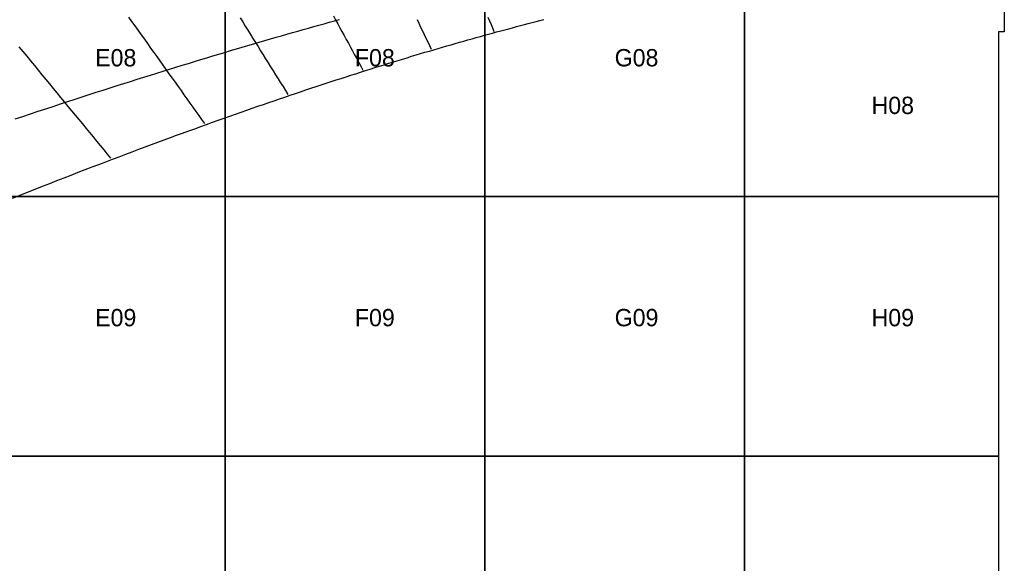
# Model space of a CAD drawing. Header units: millimetres. Extents: x -7250 to 7250, y -7250 to 7250.
# Tile 3 of 15: x -3411 to 0, y -1271 to 612. Entities that reach past the tile are written whole.
import ezdxf

# ---------------------------------------------------------------- set-up
doc = ezdxf.new("R2010")
doc.units = ezdxf.units.MM
for name, color, linetype in [('CUT', 1, 'Continuous'), ('DECL', 30, 'Continuous'), ('HOUR', 7, 'Continuous'), ('HOUR15', 9, 'Continuous'), ('HOUR30', 8, 'Continuous'), ('ID', 3, 'Continuous')]:
    doc.layers.add(name, color=color, linetype=linetype)

msp = doc.modelspace()

# ---------------------------------------------------------------- linework, layer by layer
at = {"layer": 'CUT'}
for points in [[(-3600, 900), (-2700, 900), (-2700, 0), (-3600, 0), (-3600, 900)], [(-2700, 900), (-1800, 900), (-1800, 0), (-2700, 0), (-2700, 900)], [(-1800, 900), (-900, 900), (-900, 0), (-1800, 0), (-1800, 900)], [(-900, 900), (0, 900), (0, 570), (-20, 570), (-20, 0), (-900, 0), (-900, 900)], [(-3600, 0), (-2700, 0), (-2700, -900), (-3600, -900), (-3600, 0)], [(-2700, 0), (-1800, 0), (-1800, -900), (-2700, -900), (-2700, 0)], [(-1800, 0), (-900, 0), (-900, -900), (-1800, -900), (-1800, 0)], [(-900, 0), (-20, 0), (-20, -900), (-900, -900), (-900, 0)], [(-3600, -900), (-2700, -900), (-2700, -1800), (-3600, -1800), (-3600, -900)], [(-2700, -900), (-1800, -900), (-1800, -1800), (-2700, -1800), (-2700, -900)], [(-1800, -900), (-900, -900), (-900, -1800), (-1800, -1800), (-1800, -900)], [(-900, -900), (-20, -900), (-20, -1800), (-900, -1800), (-900, -900)]]:
    msp.add_lwpolyline(points, close=True, dxfattribs=at)
for radius in [7250, 6350]:
    msp.add_circle((0, 0), radius, dxfattribs=at)
at = {"layer": 'DECL'}
for points in [[(-3436.4, -6), (-3410, 4.4), (-3384, 14.7), (-3358.2, 24.9), (-3332.7, 34.9), (-3307.4, 44.8), (-3282.3, 54.6), (-3257.5, 64.3), (-3232.9, 73.8), (-3208.5, 83.2), (-3184.4, 92.5), (-3160.5, 101.7), (-3136.8, 110.8), (-3113.3, 119.7), (-3090, 128.6), (-3067, 137.3), (-3044.1, 145.9), (-3021.4, 154.5), (-2998.9, 162.9), (-2976.7, 171.2), (-2954.6, 179.4), (-2932.7, 187.5), (-2911, 195.6), (-2889.4, 203.5), (-2868.1, 211.3), (-2846.9, 219), (-2825.9, 226.7), (-2805, 234.3), (-2784.3, 241.7), (-2763.8, 249.1), (-2743.5, 256.4), (-2723.3, 263.6), (-2703.3, 270.7), (-2683.4, 277.8), (-2663.7, 284.7), (-2644.1, 291.6), (-2624.6, 298.4), (-2605.4, 305.1), (-2586.2, 311.8), (-2567.2, 318.4), (-2548.4, 324.9), (-2529.6, 331.3), (-2511, 337.6), (-2492.6, 343.9), (-2474.3, 350.1), (-2456.1, 356.3), (-2438, 362.3), (-2420, 368.3), (-2402.2, 374.3), (-2384.5, 380.2), (-2366.9, 386), (-2349.5, 391.7), (-2332.1, 397.4), (-2314.9, 403), (-2297.8, 408.6), (-2280.7, 414), (-2263.8, 419.5), (-2247.1, 424.8), (-2230.4, 430.2), (-2213.8, 435.4), (-2197.3, 440.6), (-2180.9, 445.8), (-2164.7, 450.8), (-2148.5, 455.9), (-2132.4, 460.9), (-2116.4, 465.8), (-2100.6, 470.7), (-2084.8, 475.5), (-2069.1, 480.2), (-2053.5, 485), (-2038, 489.6), (-2022.5, 494.2), (-2007.2, 498.8), (-1991.9, 503.3), (-1976.8, 507.8), (-1961.7, 512.2), (-1946.7, 516.6), (-1931.8, 520.9), (-1916.9, 525.2), (-1902.2, 529.4), (-1887.5, 533.6), (-1872.9, 537.7), (-1858.4, 541.8), (-1844, 545.9), (-1829.6, 549.9), (-1815.3, 553.9), (-1801.1, 557.8), (-1786.9, 561.7), (-1772.8, 565.5), (-1758.8, 569.3), (-1744.9, 573.1), (-1731, 576.8), (-1717.2, 580.5), (-1703.5, 584.1), (-1689.8, 587.7), (-1676.2, 591.3), (-1662.6, 594.8), (-1649.2, 598.3), (-1635.7, 601.8), (-1622.4, 605.2), (-1609.1, 608.6), (-1595.8, 611.9)], [(-3426.9, 268.1), (-3400.1, 277), (-3373.6, 285.8), (-3347.3, 294.6), (-3321.3, 303.1), (-3295.5, 311.6), (-3269.9, 320), (-3244.7, 328.3), (-3219.6, 336.4), (-3194.8, 344.5), (-3170.2, 352.5), (-3145.9, 360.3), (-3121.7, 368.1), (-3097.8, 375.7), (-3074.1, 383.3), (-3050.6, 390.8), (-3027.4, 398.1), (-3004.3, 405.4), (-2981.4, 412.6), (-2958.7, 419.7), (-2936.3, 426.8), (-2914, 433.7), (-2891.9, 440.5), (-2870, 447.3), (-2848.2, 454), (-2826.7, 460.6), (-2805.3, 467.1), (-2784.1, 473.6), (-2763.1, 480), (-2742.2, 486.3), (-2721.5, 492.5), (-2701, 498.6), (-2680.6, 504.7), (-2660.4, 510.7), (-2640.4, 516.7), (-2620.5, 522.5), (-2600.7, 528.3), (-2581.1, 534.1), (-2561.7, 539.7), (-2542.4, 545.3), (-2523.2, 550.9), (-2504.2, 556.3), (-2485.3, 561.7), (-2466.5, 567.1), (-2447.9, 572.4), (-2429.4, 577.6), (-2411, 582.8), (-2392.8, 587.9), (-2374.7, 592.9), (-2356.7, 597.9), (-2338.8, 602.9), (-2321.1, 607.7), (-2303.5, 612.6)]]:
    msp.add_lwpolyline(points, dxfattribs=at)
at = {"layer": 'HOUR'}
for points in [[(-2034.8, 612.2), (-2028.6, 599.2), (-2022.4, 586.3), (-2016.2, 573.5), (-2010.1, 560.6), (-2003.9, 547.8), (-1997.8, 535), (-1991.7, 522.3), (-1985.6, 509.6)], [(-3414, 517.5), (-3400.5, 501.2), (-3387.1, 484.9), (-3373.8, 468.8), (-3360.6, 452.7), (-3347.4, 436.7), (-3334.2, 420.8), (-3321.2, 404.9), (-3308.2, 389.2), (-3295.3, 373.5), (-3282.4, 357.9), (-3269.6, 342.3), (-3256.8, 326.9), (-3244.2, 311.5), (-3231.5, 296.1), (-3218.9, 280.9), (-3206.4, 265.7), (-3194, 250.6), (-3181.6, 235.5), (-3169.2, 220.5), (-3156.9, 205.6), (-3144.7, 190.8), (-3132.5, 176), (-3120.3, 161.2), (-3108.2, 146.5), (-3096.2, 131.9)]]:
    msp.add_lwpolyline(points, dxfattribs=at)
at = {"layer": 'HOUR15'}
for points in [[(-3034.4, 620.9), (-3023.4, 605.4), (-3012.3, 589.9), (-3001.3, 574.5), (-2990.4, 559.2), (-2979.5, 544), (-2968.7, 528.8), (-2957.9, 513.7), (-2947.1, 498.6), (-2936.4, 483.7), (-2925.8, 468.7), (-2915.2, 453.9), (-2904.6, 439.1), (-2894.1, 424.4), (-2883.6, 409.7), (-2873.1, 395.1), (-2862.7, 380.5), (-2852.4, 366), (-2842.1, 351.6), (-2831.8, 337.2), (-2821.5, 322.8), (-2811.3, 308.6), (-2801.2, 294.3), (-2791.1, 280.2), (-2781, 266), (-2770.9, 251.9)], [(-2324.4, 624.8), (-2316.9, 611.1), (-2309.5, 597.5), (-2302.1, 584), (-2294.7, 570.5), (-2287.4, 557), (-2280, 543.6), (-2272.7, 530.2), (-2265.5, 516.8), (-2258.2, 503.5), (-2250.9, 490.2), (-2243.7, 477), (-2236.5, 463.8), (-2229.3, 450.6), (-2222.2, 437.5)], [(-1788.9, 620.4), (-1783.6, 608), (-1778.4, 595.6), (-1773.2, 583.2), (-1768.1, 570.9)]]:
    msp.add_lwpolyline(points, dxfattribs=at)
at = {"layer": 'HOUR30'}
msp.add_lwpolyline([(-2647.8, 618.5), (-2638.8, 604.1), (-2629.8, 589.7), (-2620.9, 575.3), (-2612, 561), (-2603.1, 546.8), (-2594.2, 532.6), (-2585.4, 518.5), (-2576.7, 504.4), (-2567.9, 490.3), (-2559.2, 476.4), (-2550.5, 462.4), (-2541.9, 448.5), (-2533.2, 434.7), (-2524.6, 420.9), (-2516.1, 407.1), (-2507.5, 393.4), (-2499, 379.8), (-2490.5, 366.1), (-2482, 352.6)], dxfattribs=at)

# ---------------------------------------------------------------- texts
at = {"layer": 'ID'}
for s, p in [('E08', (-3150, 450)), ('F08', (-2250, 450)), ('G08', (-1350, 450)), ('H08', (-460, 285)), ('E09', (-3150, -450)), ('F09', (-2250, -450)), ('G09', (-1350, -450)), ('H09', (-460, -450))]:
    msp.add_text(s, height=60, dxfattribs=at).set_placement(p)

doc.saveas('drawing.dxf')
